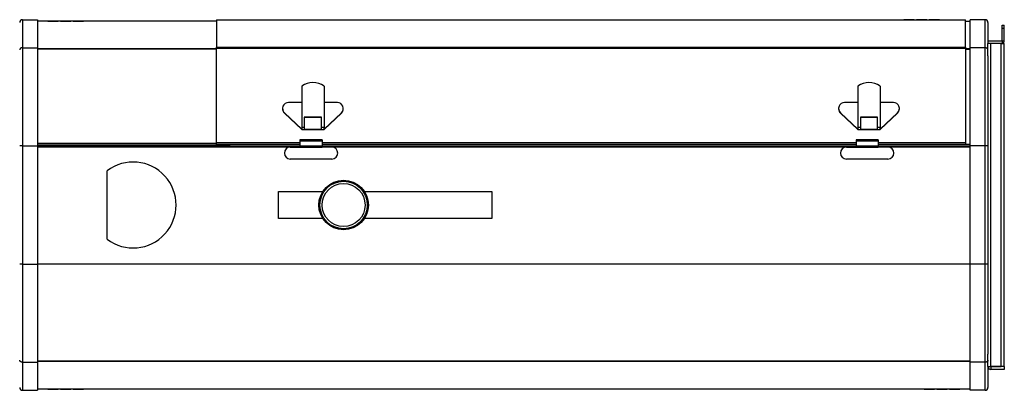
# Model space of a CAD drawing. Header units: millimetres. Extents: x 23 to 1798, y -1246 to 688.
# Tile 15 of 15: x 1134 to 1798, y 123 to 373. Entities that reach past the tile are written whole.
import ezdxf

# ---------------------------------------------------------------- set-up
doc = ezdxf.new("R2010")
doc.units = ezdxf.units.MM

msp = doc.modelspace()

# ---------------------------------------------------------------- linework, layer by layer
at = {"color": 7, "linetype": 'Continuous', "lineweight": 25}
for p, q in [((1136.45, 373.33), (1136.45, 354.43)), ((1136.45, 373.33), (1146.45, 373.33)), ((1146.45, 373.33), (1146.45, 354.43)), ((1153.45, 372.33), (1146.45, 372.33)), ((1153.45, 372.33), (1153.45, 372.32)), ((1160.45, 372.33), (1153.45, 372.33)), ((1153.45, 372.32), (1160.45, 372.32)), ((1160.45, 372.32), (1160.45, 372.33)), ((1161.95, 372.33), (1160.45, 372.33)), ((1161.95, 372.33), (1161.95, 372.32)), ((1168.95, 372.33), (1161.95, 372.33)), ((1161.95, 372.32), (1168.95, 372.32)), ((1168.95, 372.32), (1168.95, 372.33)), ((1170.45, 372.33), (1168.95, 372.33)), ((1170.45, 372.33), (1170.45, 372.32)), ((1177.45, 372.33), (1170.45, 372.33)), ((1170.45, 372.32), (1177.45, 372.32)), ((1177.45, 372.32), (1177.45, 372.33)), ((1267.2, 372.33), (1177.45, 372.33)), ((1267.2, 373.33), (1267.2, 354.7)), ((1267.2, 373.33), (1730.7, 373.33)), ((1730.7, 373.33), (1730.7, 373.32)), ((1737.7, 373.33), (1730.7, 373.33)), ((1730.7, 373.32), (1737.7, 373.32)), ((1737.7, 373.32), (1737.7, 373.33)), ((1737.7, 373.33), (1739.2, 373.33)), ((1739.2, 373.33), (1739.2, 373.32)), ((1746.2, 373.33), (1739.2, 373.33)), ((1739.2, 373.32), (1746.2, 373.32)), ((1746.2, 373.32), (1746.2, 373.33)), ((1746.2, 373.33), (1747.7, 373.33)), ((1747.7, 373.33), (1747.7, 373.32)), ((1754.7, 373.33), (1747.7, 373.33)), ((1747.7, 373.32), (1754.7, 373.32)), ((1754.7, 373.32), (1754.7, 373.33)), ((1754.7, 373.33), (1772.2, 373.33)), ((1772.2, 354.7), (1772.2, 373.33)), ((1772.2, 372.33), (1775.45, 372.33)), ((1785.45, 373.33), (1775.45, 373.33)), ((1775.45, 354.43), (1775.45, 373.33)), ((1785.45, 354.43), (1785.45, 373.33)), ((1787.45, 371.33), (1787.45, 357.33)), ((1796.96, 367.59), (1796.96, 369.59)), ((1796.96, 369.59), (1798.46, 369.59)), ((1796.96, 367.59), (1798.46, 367.59)), ((1796.96, 359.09), (1796.96, 367.59)), ((1798.46, 367.59), (1798.46, 369.59)), ((1798.46, 359.09), (1798.46, 367.59)), ((1787.45, 359.08), (1796.95, 359.08)), ((1796.95, 359.08), (1796.95, 357.58)), ((1796.96, 359.09), (1798.46, 359.09)), ((1136.45, 354.43), (1136.45, 288.33)), ((1136.45, 354.43), (1146.45, 354.43)), ((1146.45, 354.43), (1146.45, 288.33)), ((1146.45, 353.83), (1267.2, 353.83)), ((1267.2, 353.5), (1146.45, 353.5)), ((1267.2, 354.7), (1772.2, 354.7)), ((1267.2, 353.98), (1267.2, 354.7)), ((1267.2, 290.36), (1267.2, 353.98)), ((1772.2, 353.98), (1267.2, 353.98)), ((1772.2, 354.7), (1772.2, 353.98)), ((1772.2, 353.98), (1772.2, 290.36)), ((1772.2, 353.95), (1775.45, 353.95)), ((1775.45, 353.3), (1772.2, 353.3)), ((1775.45, 288.33), (1775.45, 354.43)), ((1785.45, 354.43), (1775.45, 354.43)), ((1785.45, 288.33), (1785.45, 354.43)), ((1787.45, 357.58), (1796.95, 357.58)), ((1789.45, 357.33), (1787.45, 357.33)), ((1787.45, 349), (1787.45, 357.33)), ((1789.45, 139.33), (1789.45, 357.33)), ((1796.45, 357.33), (1789.45, 357.33)), ((1796.45, 139.33), (1796.45, 357.33)), ((1796.45, 357.33), (1798.45, 357.33)), ((1798.45, 139.33), (1798.45, 357.33)), ((1787.45, 349), (1787.45, 288.33)), ((1324.7, 328.45), (1324.7, 300.56)), ((1339.7, 328.45), (1339.7, 300.56)), ((1699.7, 328.45), (1699.7, 300.56)), ((1714.7, 328.45), (1714.7, 300.56)), ((1311.7, 313.43), (1311.7, 313.28)), ((1324.7, 317.41), (1315.7, 317.41)), ((1348.7, 317.41), (1339.7, 317.41)), ((1352.7, 313.28), (1352.7, 313.43)), ((1686.7, 313.43), (1686.7, 313.28)), ((1699.7, 317.41), (1690.7, 317.41)), ((1723.7, 317.41), (1714.7, 317.41)), ((1727.7, 313.28), (1727.7, 313.43)), ((1312.96, 310.53), (1324.7, 299.48)), ((1312.96, 310.53), (1312.96, 310.38)), ((1312.96, 310.38), (1324.7, 299.33)), ((1338, 307.54), (1326.4, 307.54)), ((1326.4, 307.54), (1326.4, 300.56)), ((1338, 307.39), (1326.4, 307.39)), ((1338, 300.56), (1338, 307.54)), ((1339.7, 299.48), (1351.45, 310.53)), ((1339.7, 299.33), (1351.45, 310.38)), ((1351.45, 310.53), (1351.45, 310.38)), ((1687.96, 310.53), (1687.96, 310.38)), ((1687.96, 310.53), (1699.7, 299.48)), ((1687.96, 310.38), (1699.7, 299.33)), ((1713, 307.54), (1701.4, 307.54)), ((1701.4, 307.54), (1701.4, 300.56)), ((1713, 307.39), (1701.4, 307.39)), ((1713, 300.56), (1713, 307.54)), ((1714.7, 299.48), (1726.45, 310.53)), ((1714.7, 299.33), (1726.45, 310.38)), ((1726.45, 310.53), (1726.45, 310.38)), ((1326.4, 300.56), (1324.7, 300.56)), ((1324.7, 300.56), (1324.7, 299.48)), ((1324.7, 299.48), (1324.7, 299.33)), ((1324.7, 299.33), (1339.7, 299.33)), ((1326.4, 300.56), (1326.4, 299.48)), ((1326.4, 299.48), (1338, 299.48)), ((1339.7, 300.56), (1338, 300.56)), ((1338, 299.48), (1338, 300.56)), ((1339.7, 299.48), (1339.7, 300.56)), ((1339.7, 299.48), (1339.7, 299.33)), ((1701.4, 300.56), (1699.7, 300.56)), ((1699.7, 300.56), (1699.7, 299.48)), ((1699.7, 299.48), (1699.7, 299.33)), ((1699.7, 299.33), (1714.7, 299.33)), ((1701.4, 300.56), (1701.4, 299.48)), ((1701.4, 299.48), (1713, 299.48)), ((1713, 299.48), (1713, 300.56)), ((1714.7, 300.56), (1713, 300.56)), ((1714.7, 299.48), (1714.7, 300.56)), ((1714.7, 299.48), (1714.7, 299.33)), ((1338.45, 292.33), (1323.45, 292.33)), ((1323.45, 292.33), (1323.45, 291.45)), ((1338.45, 292.33), (1338.45, 291.45)), ((1713.45, 292.33), (1698.45, 292.33)), ((1698.45, 292.33), (1698.45, 291.45)), ((1713.45, 292.33), (1713.45, 291.45)), ((1136.45, 288.33), (1134.45, 288.33)), ((1136.45, 288.33), (1146.45, 288.33)), ((1136.45, 288.33), (1136.45, 208.33)), ((1267.2, 289.75), (1146.45, 289.75)), ((1275.95, 288.73), (1146.45, 288.73)), ((1146.45, 288.33), (1146.45, 208.33)), ((1146.45, 288.23), (1323.45, 288.23)), ((1316.06, 287.23), (1146.45, 287.23)), ((1267.2, 289.33), (1267.2, 290.36)), ((1323.45, 290.36), (1267.2, 290.36)), ((1267.2, 289.33), (1323.45, 289.33)), ((1275.95, 289.33), (1275.95, 288.73)), ((1316.94, 287.33), (1323.45, 287.33)), ((1338.45, 291.45), (1323.45, 291.45)), ((1323.45, 291.45), (1323.45, 288.09)), ((1338.45, 288.09), (1323.45, 288.09)), ((1323.45, 287.03), (1323.45, 288.09)), ((1338.45, 287.03), (1323.45, 287.03)), ((1338.45, 291.45), (1338.45, 288.09)), ((1698.45, 290.36), (1338.45, 290.36)), ((1338.45, 289.33), (1698.45, 289.33)), ((1338.45, 288.23), (1698.45, 288.23)), ((1338.45, 287.03), (1338.45, 288.09)), ((1344.96, 287.33), (1338.45, 287.33)), ((1691.06, 287.23), (1345.85, 287.23)), ((1691.94, 287.33), (1698.45, 287.33)), ((1713.45, 291.45), (1698.45, 291.45)), ((1698.45, 291.45), (1698.45, 288.09)), ((1713.45, 288.09), (1698.45, 288.09)), ((1698.45, 287.03), (1698.45, 288.09)), ((1713.45, 287.03), (1698.45, 287.03)), ((1713.45, 291.45), (1713.45, 288.09)), ((1772.2, 290.36), (1713.45, 290.36)), ((1713.45, 289.33), (1760.95, 289.33)), ((1713.45, 288.23), (1775.45, 288.23)), ((1713.45, 287.03), (1713.45, 288.09)), ((1719.96, 287.33), (1713.45, 287.33)), ((1775.45, 287.23), (1720.85, 287.23)), ((1775.45, 289.23), (1760.95, 289.23)), ((1760.95, 289.22), (1760.95, 289.23)), ((1775.45, 289.22), (1760.95, 289.22)), ((1772.2, 290.36), (1772.2, 289.33)), ((1785.45, 288.33), (1775.45, 288.33)), ((1775.45, 208.33), (1775.45, 288.33)), ((1787.45, 288.33), (1785.45, 288.33)), ((1785.45, 208.33), (1785.45, 288.33)), ((1787.45, 288.33), (1787.45, 208.33)), ((1312.95, 283.34), (1312.95, 283.32)), ((1344.96, 279.33), (1316.94, 279.33)), ((1348.95, 283.34), (1348.95, 283.32)), ((1687.95, 283.34), (1687.95, 283.32)), ((1719.96, 279.33), (1691.94, 279.33)), ((1723.95, 283.34), (1723.95, 283.32)), ((1193.45, 225.21), (1193.45, 271.46)), ((1308.95, 257.43), (1338.87, 257.43)), ((1308.95, 239.23), (1308.95, 257.43)), ((1366.9, 257.43), (1452.95, 257.43)), ((1452.95, 257.43), (1452.95, 239.23)), ((1338.87, 239.23), (1308.95, 239.23)), ((1452.95, 239.23), (1366.9, 239.23)), ((1136.45, 208.33), (1134.45, 208.33)), ((1136.45, 208.33), (1136.45, 142.24)), ((1136.45, 208.33), (1146.45, 208.33)), ((1146.45, 208.33), (1146.45, 142.24)), ((1775.45, 208.33), (1146.45, 208.33)), ((1775.45, 142.24), (1775.45, 208.33)), ((1785.45, 208.33), (1775.45, 208.33)), ((1785.45, 142.24), (1785.45, 208.33)), ((1787.45, 208.33), (1785.45, 208.33)), ((1787.45, 208.33), (1787.45, 147.67)), ((1787.45, 139.33), (1787.45, 147.67)), ((1136.45, 142.24), (1146.45, 142.24)), ((1136.45, 142.24), (1136.45, 123.33)), ((1775.45, 143.02), (1146.45, 143.02)), ((1775.45, 142.69), (1146.45, 142.69)), ((1146.45, 142.24), (1146.45, 123.33)), ((1785.45, 142.24), (1775.45, 142.24)), ((1775.45, 123.33), (1775.45, 142.24)), ((1785.45, 123.33), (1785.45, 142.24)), ((1787.45, 139.33), (1789.45, 139.33)), ((1787.45, 139.33), (1787.45, 125.33)), ((1789.45, 139.33), (1796.45, 139.33)), ((1798.45, 139.33), (1789.45, 139.33)), ((1789.45, 139.33), (1789.45, 137.33)), ((1798.45, 137.33), (1789.45, 137.33)), ((1798.45, 139.33), (1796.45, 139.33)), ((1798.45, 139.33), (1798.45, 137.33)), ((1136.45, 123.33), (1146.45, 123.33)), ((1153.45, 124.13), (1146.45, 124.13)), ((1153.45, 124.14), (1160.45, 124.14)), ((1153.45, 124.13), (1153.45, 124.14)), ((1160.45, 124.13), (1153.45, 124.13)), ((1160.45, 124.14), (1160.45, 124.13)), ((1161.95, 124.13), (1160.45, 124.13)), ((1161.95, 124.14), (1168.95, 124.14)), ((1161.95, 124.13), (1161.95, 124.14)), ((1168.95, 124.13), (1161.95, 124.13)), ((1168.95, 124.14), (1168.95, 124.13)), ((1170.45, 124.13), (1168.95, 124.13)), ((1170.45, 124.14), (1177.45, 124.14)), ((1170.45, 124.13), (1170.45, 124.14)), ((1177.45, 124.13), (1170.45, 124.13)), ((1177.45, 124.14), (1177.45, 124.13)), ((1744.45, 124.13), (1177.45, 124.13)), ((1744.45, 124.14), (1751.45, 124.14)), ((1744.45, 124.13), (1744.45, 124.14)), ((1751.45, 124.13), (1744.45, 124.13)), ((1751.45, 124.14), (1751.45, 124.13)), ((1752.95, 124.13), (1751.45, 124.13)), ((1752.95, 124.14), (1759.95, 124.14)), ((1752.95, 124.13), (1752.95, 124.14)), ((1759.95, 124.13), (1752.95, 124.13)), ((1759.95, 124.14), (1759.95, 124.13)), ((1761.45, 124.13), (1759.95, 124.13)), ((1761.45, 124.14), (1768.45, 124.14)), ((1761.45, 124.13), (1761.45, 124.14)), ((1768.45, 124.13), (1761.45, 124.13)), ((1768.45, 124.14), (1768.45, 124.13)), ((1775.45, 124.13), (1768.45, 124.13)), ((1785.45, 123.33), (1775.45, 123.33))]:
    msp.add_line(p, q, dxfattribs=at)
for radius in [16.71, 16, 14.5]:
    msp.add_circle((1352.89, 248.33), radius, dxfattribs=at)
for centre, radius, start, end in [((1136.45, 371.33), 2, 90, 180), ((1785.45, 371.33), 2, 0, 90), ((1796.95, 359.09), 0.01, 270, 359.99986), ((1796.95, 359.09), 1.51, 270, 0), ((1332.2, 318.41), 12.54, 53.25897, 126.74103), ((1707.2, 318.41), 12.54, 53.25881, 126.74119), ((1315.68, 313.28), 3.98, 180.01826, 226.78516), ((1315.69, 313.43), 3.98, 89.79061, 226.69811), ((1348.72, 313.43), 3.98, 313.30173, 90.20955), ((1348.73, 313.28), 3.98, 313.21484, 359.98174), ((1690.68, 313.28), 3.98, 180.01885, 226.78557), ((1690.69, 313.43), 3.98, 89.79001, 226.69871), ((1723.72, 313.43), 3.98, 313.30161, 90.20967), ((1723.73, 313.28), 3.98, 313.21443, 359.98115), ((1316.94, 283.34), 3.99, 90, 180), ((1344.96, 283.34), 3.99, 0, 90), ((1691.94, 283.34), 3.99, 90, 180), ((1719.96, 283.34), 3.99, 0, 90), ((1316.94, 283.32), 3.99, 180, 270), ((1344.96, 283.32), 3.99, 270, 0), ((1691.94, 283.32), 3.99, 180, 270), ((1719.96, 283.32), 3.99, 270, 0), ((1210.95, 248.33), 29, 232.88274, 127.11726), ((1789.45, 139.33), 2, 180, 270), ((1789.45, 139.33), 0.001, 180, 270), ((1136.45, 125.33), 2, 180, 270), ((1785.45, 125.33), 2, 270, 0)]:
    msp.add_arc(centre, radius, start, end, dxfattribs=at)
for points, knots in [([(1136.45, 354.43), (1136.41, 354.43), (1136.32, 354.42), (1136.18, 354.41), (1136.05, 354.4), (1135.92, 354.37), (1135.73, 354.33), (1135.48, 354.25), (1135.2, 354.12), (1134.96, 353.95), (1134.7, 353.7), (1134.5, 353.37), (1134.45, 353.1), (1134.45, 352.98), (1134.45, 352.97)], [0, 0, 0, 0, 0.042627, 0.085261, 0.127917, 0.170607, 0.213336, 0.318505, 0.424072, 0.528671, 0.633728, 0.844653, 0.994209, 1, 1, 1, 1]), ([(1787.45, 352.97), (1787.45, 353), (1787.45, 353.07), (1787.44, 353.16), (1787.41, 353.29), (1787.34, 353.47), (1787.21, 353.68), (1787.03, 353.88), (1786.73, 354.11), (1786.34, 354.29), (1785.92, 354.39), (1785.65, 354.42), (1785.5, 354.43), (1785.45, 354.43)], [0, 0, 0, 0, 0.040843, 0.081671, 0.12248, 0.222206, 0.321655, 0.428964, 0.535805, 0.747571, 0.854046, 0.960306, 1, 1, 1, 1]), ([(1136.45, 142.24), (1136.41, 142.24), (1136.32, 142.24), (1136.18, 142.25), (1136.05, 142.26), (1135.92, 142.29), (1135.73, 142.33), (1135.48, 142.41), (1135.2, 142.55), (1134.96, 142.71), (1134.7, 142.96), (1134.5, 143.29), (1134.45, 143.57), (1134.45, 143.68), (1134.45, 143.69)], [0, 0, 0, 0, 0.042627, 0.085261, 0.127917, 0.170607, 0.213336, 0.318505, 0.424072, 0.528671, 0.633728, 0.844653, 0.994209, 1, 1, 1, 1]), ([(1787.45, 143.69), (1787.45, 143.66), (1787.45, 143.6), (1787.44, 143.5), (1787.41, 143.37), (1787.34, 143.2), (1787.21, 142.98), (1787.03, 142.79), (1786.73, 142.55), (1786.34, 142.37), (1785.92, 142.27), (1785.65, 142.24), (1785.5, 142.24), (1785.45, 142.24)], [0, 0, 0, 0, 0.040843, 0.081671, 0.12248, 0.222206, 0.321655, 0.428964, 0.535805, 0.747571, 0.854046, 0.960306, 1, 1, 1, 1])]:
    msp.add_open_spline(points, degree=3, knots=knots, dxfattribs=at)

doc.saveas('drawing.dxf')
